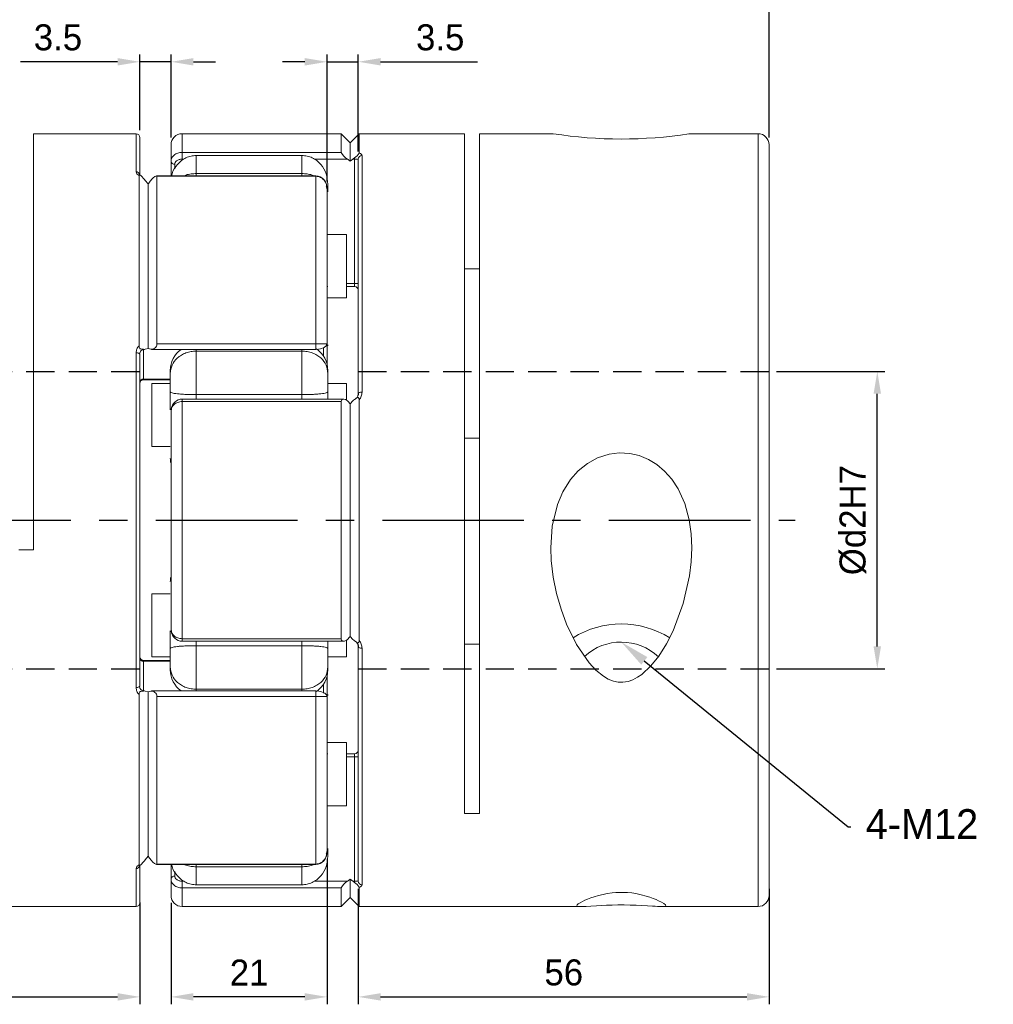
# Model space of a CAD drawing. Header units: millimetres. Extents: x 5 to 589, y 5 to 415.
# Tile 4 of 6: x 271 to 402, y 102 to 234. Entities that reach past the tile are written whole.
import ezdxf
from ezdxf import colors
from ezdxf.entities.mleader import LeaderData, LeaderLine
from ezdxf.math import Vec2, Vec3

# ---------------------------------------------------------------- set-up
doc = ezdxf.new("R2010")
doc.units = ezdxf.units.MM
doc.header["$LTSCALE"] = 3
doc.header["$PDSIZE"] = -1
doc.linetypes.add('CENTER', pattern=[10.16, 6.35, -1.27, 1.27, -1.27])
doc.linetypes.add('HIDDEN', pattern=[1.905, 1.27, -0.635])
doc.dimstyles.new('ISO-25', dxfattribs={"dimtxt": 2.5, "dimasz": 2.5, "dimexe": 1.25, "dimexo": 0.625, "dimtad": 1, "dimtxsty": 'Standard', "dimcen": 2.5, "dimadec": 0, "dimazin": 0, "dimtfac": 1, "dimtmove": 0, "dimatfit": 3, "dimfxl": 0, "dimarcsym": 0})

# ---------------------------------------------------------------- blocks, each defined once
blk = doc.blocks.new('*D26')
at = {"color": 1, "lineweight": -2}
for p, q in [((372.61, 186.82), (387.16, 186.82)), ((386.16, 149.82), (386.16, 183.82)), ((372.61, 146.82), (387.16, 146.82))]:
    blk.add_line(p, q, dxfattribs=at)
at = {"color": 1}
for points in [[(385.66, 183.82), (386.66, 183.82), (386.16, 186.82)], [(385.66, 149.82), (386.66, 149.82), (386.16, 146.82)]]:
    blk.add_solid(points, dxfattribs=at)
at = {"layer": 'Defpoints', "color": 0}
for p in [(371.61, 186.82), (386.16, 186.82), (371.61, 146.82)]:
    blk.add_point(p, dxfattribs=at)
at = {"color": 0, "insert": (382.89, 166.82), "char_height": 3.5, "attachment_point": 5, "rotation": 90}
blk.add_mtext('%%Cd2H7', dxfattribs=at)
blk = doc.blocks.new('*D28')
at = {"color": 1, "lineweight": -2}
for p, q in [((231.61, 115.34), (231.61, 101.66)), ((286.91, 115.34), (286.91, 101.66)), ((234.61, 102.66), (283.91, 102.66))]:
    blk.add_line(p, q, dxfattribs=at)
at = {"color": 1}
for points in [[(234.61, 103.16), (234.61, 102.16), (231.61, 102.66)], [(283.91, 103.16), (283.91, 102.16), (286.91, 102.66)]]:
    blk.add_solid(points, dxfattribs=at)
at = {"layer": 'Defpoints', "color": 0}
for p in [(231.61, 116.34), (286.91, 116.34), (286.91, 102.66)]:
    blk.add_point(p, dxfattribs=at)
at = {"color": 0, "insert": (259.26, 105.93), "char_height": 3.5, "attachment_point": 5}
blk.add_mtext('56', dxfattribs=at)
blk = doc.blocks.new('*D29')
at = {"color": 1, "lineweight": -2}
for p, q in [((316.31, 117.22), (316.31, 101.66)), ((371.61, 117.22), (371.61, 101.66)), ((319.31, 102.66), (368.61, 102.66))]:
    blk.add_line(p, q, dxfattribs=at)
at = {"color": 1}
for points in [[(319.31, 103.16), (319.31, 102.16), (316.31, 102.66)], [(368.61, 103.16), (368.61, 102.16), (371.61, 102.66)]]:
    blk.add_solid(points, dxfattribs=at)
at = {"layer": 'Defpoints', "color": 0}
for p in [(316.31, 118.22), (371.61, 118.22), (371.61, 102.66)]:
    blk.add_point(p, dxfattribs=at)
at = {"color": 0, "insert": (343.96, 105.93), "char_height": 3.5, "attachment_point": 5}
blk.add_mtext('56', dxfattribs=at)
blk = doc.blocks.new('*D30')
at = {"color": 1, "lineweight": -2}
for p, q in [((231.61, 218.32), (231.61, 241.88)), ((371.61, 218.3), (371.61, 241.88)), ((234.61, 240.88), (368.61, 240.88))]:
    blk.add_line(p, q, dxfattribs=at)
at = {"color": 1}
for points in [[(234.61, 241.38), (234.61, 240.38), (231.61, 240.88)], [(368.61, 241.38), (368.61, 240.38), (371.61, 240.88)]]:
    blk.add_solid(points, dxfattribs=at)
at = {"layer": 'Defpoints', "color": 0}
for p in [(371.61, 240.88), (231.61, 217.32), (371.61, 217.3)]:
    blk.add_point(p, dxfattribs=at)
at = {"color": 0, "insert": (301.61, 244.15), "char_height": 3.5, "attachment_point": 5}
blk.add_mtext('140', dxfattribs=at)
blk = doc.blocks.new('*D31')
at = {"color": 1, "lineweight": -2}
for p, q in [((286.91, 219.32), (286.91, 229.5)), ((291.11, 218.32), (291.11, 229.5)), ((283.91, 228.5), (270.86, 228.5)), ((291.11, 228.5), (286.91, 228.5)), ((294.11, 228.5), (297.11, 228.5))]:
    blk.add_line(p, q, dxfattribs=at)
at = {"color": 1}
for points in [[(283.91, 229), (283.91, 228), (286.91, 228.5)], [(294.11, 229), (294.11, 228), (291.11, 228.5)]]:
    blk.add_solid(points, dxfattribs=at)
at = {"layer": 'Defpoints', "color": 0}
for p in [(286.91, 228.5), (286.91, 218.32), (291.11, 217.32)]:
    blk.add_point(p, dxfattribs=at)
at = {"color": 0, "insert": (275.88, 231.77), "char_height": 3.5, "attachment_point": 5}
blk.add_mtext('3.5', dxfattribs=at)
blk = doc.blocks.new('*D32')
at = {"color": 1, "lineweight": -2}
for p, q in [((312.11, 212.37), (312.11, 229.5)), ((316.31, 216.41), (316.31, 229.5)), ((309.11, 228.5), (306.11, 228.5)), ((312.11, 228.5), (316.31, 228.5)), ((319.31, 228.5), (332.36, 228.5))]:
    blk.add_line(p, q, dxfattribs=at)
at = {"color": 1}
for points in [[(309.11, 229), (309.11, 228), (312.11, 228.5)], [(319.31, 229), (319.31, 228), (316.31, 228.5)]]:
    blk.add_solid(points, dxfattribs=at)
at = {"layer": 'Defpoints', "color": 0}
for p in [(316.31, 228.5), (316.31, 215.41), (312.11, 211.37)]:
    blk.add_point(p, dxfattribs=at)
at = {"color": 0, "insert": (327.33, 231.77), "char_height": 3.5, "attachment_point": 5}
blk.add_mtext('3.5', dxfattribs=at)
blk = doc.blocks.new('*D34')
at = {"color": 1, "lineweight": -2}
for p, q in [((312.11, 121.25), (312.11, 101.66)), ((291.11, 115.32), (291.11, 101.66)), ((309.11, 102.66), (294.11, 102.66))]:
    blk.add_line(p, q, dxfattribs=at)
at = {"color": 1}
for points in [[(294.11, 103.16), (294.11, 102.16), (291.11, 102.66)], [(309.11, 103.16), (309.11, 102.16), (312.11, 102.66)]]:
    blk.add_solid(points, dxfattribs=at)
at = {"layer": 'Defpoints', "color": 0}
for p in [(312.11, 122.25), (291.11, 116.32), (291.11, 102.66)]:
    blk.add_point(p, dxfattribs=at)
at = {"color": 0, "insert": (301.61, 105.93), "char_height": 3.5, "attachment_point": 5}
blk.add_mtext('21', dxfattribs=at)

msp = doc.modelspace()

# ---------------------------------------------------------------- linework, layer by layer
at = {"color": 7, "linetype": 'Continuous', "lineweight": 15}
for p, q in [((286.4079, 218.8156), (272.6079, 218.8156)), ((272.6079, 218.8156), (272.6079, 162.8156)), ((286.4079, 213.6887), (286.4079, 218.8156)), ((314.0079, 218.8156), (292.6079, 218.8156)), ((292.6079, 218.8156), (292.6079, 216.3065)), ((315.2079, 217.6156), (314.0079, 218.8156)), ((314.0079, 218.8156), (314.0079, 216.3065)), ((316.4079, 218.8156), (315.2079, 217.6156)), ((330.6079, 218.8156), (316.4079, 218.8156)), ((316.4079, 218.8156), (316.4079, 216.2241)), ((330.6079, 127.3265), (330.6079, 218.8156)), ((342.5531, 218.8156), (332.6079, 218.8156)), ((332.6079, 218.8156), (332.6079, 127.3265)), ((370.1079, 218.8156), (360.8083, 218.8156)), ((370.1079, 114.8156), (370.1079, 218.8156)), ((292.6079, 216.3065), (292.6079, 215.4043)), ((292.6079, 216.3065), (314.0079, 216.3065)), ((291.6079, 214.0925), (291.6079, 214.7118)), ((292.6079, 215.4043), (292.8374, 215.4043)), ((294.5079, 213.4614), (294.5079, 215.8891)), ((308.7079, 215.8891), (294.5079, 215.8891)), ((308.7079, 213.4614), (308.7079, 215.8891)), ((310.3784, 215.4043), (314.832, 215.4043)), ((315.2079, 215.1444), (315.5838, 215.4043)), ((315.5838, 215.4043), (315.8079, 215.4043)), ((315.8079, 198.6731), (315.8079, 215.4043)), ((316.8079, 215.8801), (316.8079, 184.0397)), ((308.7079, 213.4614), (294.5079, 213.4614)), ((294.5079, 213.1497), (294.5079, 213.4614)), ((308.7079, 213.1497), (308.7079, 213.4614)), ((286.8079, 190.2898), (286.8079, 213.2155)), ((288.0079, 212.0563), (287.632, 212.5331)), ((310.6079, 213.1497), (289.1531, 213.1497)), ((289.2079, 190.5271), (289.2079, 213.0947)), ((310.6079, 213.0947), (289.2079, 213.0947)), ((310.6079, 213.0947), (310.6079, 213.1497)), ((310.6079, 190.5271), (310.6079, 213.0947)), ((314.7079, 205.2491), (312.2079, 205.2491)), ((314.7079, 199.3727), (314.7079, 205.2491)), ((330.6079, 200.6477), (332.6079, 200.6477)), ((314.7079, 196.7491), (314.7079, 199.3727)), ((312.1079, 198.2456), (312.2079, 198.2456)), ((315.8079, 198.6731), (314.7079, 198.6731)), ((314.7079, 198.2456), (315.8079, 198.2456)), ((315.8079, 198.2456), (315.8079, 198.6731)), ((312.2079, 196.7491), (314.7079, 196.7491)), ((287.4079, 189.7991), (287.4079, 189.8169)), ((287.4079, 189.7991), (287.5329, 189.7991)), ((287.4079, 189.7991), (287.4079, 185.7883)), ((287.632, 189.8129), (288.0079, 189.9221)), ((288.485, 189.7991), (310.6079, 189.7991)), ((289.2079, 190.5271), (310.6079, 190.5271)), ((294.5079, 189.5702), (294.5079, 189.7991)), ((294.5079, 183.7092), (294.5079, 189.5702)), ((308.7079, 189.5702), (294.5079, 189.5702)), ((308.7079, 189.5702), (308.7079, 189.7991)), ((308.7079, 183.7092), (308.7079, 189.5702)), ((310.6079, 189.8025), (310.6079, 190.5271)), ((310.6079, 189.7991), (310.6079, 189.8025)), ((311.6079, 190.0495), (311.6079, 188.9252)), ((286.4079, 144.301), (286.4079, 189.3301)), ((291.0079, 185.7883), (287.4079, 185.7883)), ((287.4079, 185.7883), (287.4079, 185.6894)), ((287.4079, 185.6894), (291.0079, 185.6894)), ((291.0079, 185.2248), (288.5079, 185.2248)), ((288.5079, 185.2248), (288.5079, 176.7248)), ((314.7079, 185.2248), (312.2079, 185.2248)), ((314.7079, 183.0221), (314.7079, 185.2248)), ((314.3527, 183.1198), (292.6079, 183.1198)), ((292.6079, 183.1198), (292.6079, 182.7733)), ((294.5079, 183.7092), (308.7079, 183.7092)), ((294.5079, 183.1198), (294.5079, 183.7092)), ((308.7079, 183.1198), (308.7079, 183.7092)), ((315.5838, 182.8811), (315.2079, 182.4668)), ((316.4079, 183.0265), (316.4079, 150.6046)), ((292.6079, 182.7733), (292.6079, 150.8579)), ((314.0079, 182.7733), (292.6079, 182.7733)), ((314.0079, 182.7733), (314.0079, 150.8579)), ((330.6079, 177.8435), (332.6079, 177.8435)), ((288.5079, 176.7248), (291.0079, 176.7248)), ((272.6079, 162.8156), (270.6079, 162.8156)), ((291.0079, 156.9063), (288.5079, 156.9063)), ((288.5079, 156.9063), (288.5079, 148.4063)), ((315.2079, 151.1643), (315.5838, 150.75)), ((292.6079, 150.8579), (314.0079, 150.8579)), ((292.6079, 150.8579), (292.6079, 150.5113)), ((292.6079, 150.5113), (314.3568, 150.5113)), ((294.5079, 149.9219), (294.5079, 150.5113)), ((308.7079, 149.9219), (294.5079, 149.9219)), ((294.5079, 144.0609), (294.5079, 149.9219)), ((308.7079, 149.9219), (308.7079, 150.5113)), ((308.7079, 144.0609), (308.7079, 149.9219)), ((314.7079, 148.4063), (314.7079, 150.6267)), ((332.6079, 150.1307), (330.6079, 150.1307)), ((288.5079, 148.4063), (291.0079, 148.4063)), ((312.2079, 148.4063), (314.7079, 148.4063)), ((316.8079, 149.5914), (316.8079, 117.751)), ((291.0079, 147.9417), (287.4079, 147.9417)), ((287.4079, 147.9417), (287.4079, 147.8428)), ((287.4079, 147.8428), (287.4079, 143.832)), ((287.4079, 147.8428), (291.0079, 147.8428)), ((311.6079, 144.706), (311.6079, 143.5338)), ((286.8079, 120.4156), (286.8079, 143.3413)), ((287.5337, 143.832), (287.4079, 143.832)), ((287.4079, 143.828), (287.4079, 143.832)), ((287.4079, 143.8142), (287.4079, 143.828)), ((288.0079, 143.709), (287.632, 143.8182)), ((310.6079, 143.832), (288.4861, 143.832)), ((308.7079, 144.0609), (294.5079, 144.0609)), ((294.5079, 143.832), (294.5079, 144.0609)), ((308.7079, 143.832), (308.7079, 144.0609)), ((310.6079, 143.8287), (310.6079, 143.832)), ((310.6079, 143.104), (310.6079, 143.8287)), ((310.6079, 143.104), (289.2079, 143.104)), ((289.2079, 120.5364), (289.2079, 143.104)), ((310.6079, 120.5364), (310.6079, 143.104)), ((314.7079, 136.882), (312.2079, 136.882)), ((314.7079, 131.0056), (314.7079, 136.882)), ((312.2079, 135.3855), (312.1079, 135.3855)), ((315.8079, 135.3855), (314.7079, 135.3855)), ((315.8079, 134.958), (315.8079, 135.3855)), ((314.7079, 134.958), (315.8079, 134.958)), ((315.8079, 118.2268), (315.8079, 134.958)), ((314.7079, 128.382), (314.7079, 131.0056)), ((312.2079, 128.382), (314.7079, 128.382)), ((332.6079, 127.3265), (330.6079, 127.3265)), ((287.632, 121.098), (288.0079, 121.5748)), ((286.4079, 114.8156), (286.4079, 119.9424)), ((289.1514, 120.4814), (310.6079, 120.4814)), ((289.2079, 120.5364), (310.6079, 120.5364)), ((291.6079, 118.9193), (291.6079, 119.5112)), ((294.5079, 120.1697), (294.5079, 120.4814)), ((308.7079, 120.1697), (294.5079, 120.1697)), ((294.5079, 117.742), (294.5079, 120.1697)), ((308.7079, 120.1697), (308.7079, 120.4814)), ((308.7079, 117.742), (308.7079, 120.1697)), ((310.6079, 120.4814), (310.6079, 120.5364)), ((292.6079, 118.2268), (292.6079, 117.3246)), ((292.8402, 118.2268), (292.6079, 118.2268)), ((314.832, 118.2268), (310.3756, 118.2268)), ((315.5838, 118.2268), (315.2079, 118.4867)), ((315.2079, 118.4867), (315.2079, 116.0156)), ((315.8079, 118.2268), (315.5838, 118.2268)), ((315.8079, 118.2268), (315.8079, 118.0481)), ((314.0079, 117.3246), (292.6079, 117.3246)), ((292.6079, 117.3246), (292.6079, 114.8156)), ((308.7079, 117.742), (294.5079, 117.742)), ((314.0079, 117.3246), (314.0079, 114.8156)), ((316.4079, 117.407), (316.4079, 114.8156)), ((314.0079, 114.8156), (315.2079, 116.0156)), ((315.2079, 116.0156), (316.4079, 114.8156)), ((233.1079, 114.8156), (286.4079, 114.8156)), ((292.6079, 114.8156), (314.0079, 114.8156)), ((316.4079, 114.8156), (346.2746, 114.8156)), ((357.1371, 114.8156), (370.1079, 114.8156))]:
    msp.add_line(p, q, dxfattribs=at)
at = {"color": 5, "linetype": 'HIDDEN'}
for p, q in [((231.6079, 186.8156), (286.9079, 186.8156)), ((316.3079, 186.8156), (371.6079, 186.8156)), ((231.6079, 146.8156), (286.9079, 146.8156)), ((316.3079, 146.8156), (371.6079, 146.8156))]:
    msp.add_line(p, q, dxfattribs=at)
at = {"color": 1, "linetype": 'CENTER'}
msp.add_line((228.1079, 166.8156), (375.1079, 166.8156), dxfattribs=at)
at = {"color": 7, "linetype": 'Continuous', "lineweight": 15, "flags": 128}
for points in [[(315.2079, 217.6156), (315.2079, 217.5159), (315.2079, 217.2175), (315.2079, 216.7213), (315.2079, 216.0294), (315.2079, 215.1444)], [(315.5838, 215.4043), (315.6819, 215.4771), (315.8079, 215.583)], [(315.8079, 215.583), (315.8079, 215.5562), (315.8079, 215.5305), (315.8079, 215.506), (315.8079, 215.4827), (315.8079, 215.4609), (315.8079, 215.4405), (315.8079, 215.4216), (315.8079, 215.4043)], [(286.9799, 213.236), (286.9695, 213.2398), (286.8839, 213.3161), (286.8724, 213.4049)], [(286.8079, 213.2155), (286.8332, 213.287), (286.8634, 213.296), (286.9105, 213.2819), (286.9627, 213.2472), (287.029, 213.1874), (287.151, 213.0568), (287.4079, 212.7818)], [(287.632, 212.5331), (287.534, 212.6497), (287.4079, 212.7818)], [(288.0079, 189.9221), (288.0079, 192.7087), (288.0079, 195.3938), (288.0079, 197.9668), (288.0079, 200.4176), (288.0079, 202.7366), (288.0079, 204.9147), (288.0079, 206.9434), (288.0079, 208.8146), (288.0079, 210.5212), (288.0079, 212.0563)], [(288.3838, 212.5331), (288.4819, 212.6497), (288.7006, 212.869), (288.9223, 213.0451), (289.0689, 213.1283), (289.1544, 213.1497), (289.1971, 213.1324), (289.2079, 213.0947)], [(286.8079, 190.2898), (286.8333, 190.0913), (286.8634, 190.0061), (286.9106, 189.9286), (286.9627, 189.8812), (287.029, 189.8526), (287.1511, 189.8412), (287.2772, 189.8387), (287.3418, 189.8314), (287.4079, 189.8169)], [(286.8724, 189.1938), (287.0327, 189.5807), (287.1982, 189.7391), (287.2161, 189.7473)], [(310.6079, 189.8024), (310.9437, 189.8212), (311.2414, 189.8688), (311.7006, 190.0358), (311.9831, 190.2848), (312.0845, 190.5671)], [(286.9079, 189.1136), (286.8983, 189.1558), (286.8699, 189.1965), (286.8237, 189.2339), (286.7615, 189.2667), (286.6857, 189.2936), (286.5993, 189.3136), (286.5055, 189.3259), (286.4079, 189.3301)], [(314.0079, 182.7733), (314.0253, 182.8927), (314.0721, 182.9876), (314.1704, 183.0752), (314.3381, 183.1196), (314.5681, 183.0727), (314.734, 182.9734), (314.832, 182.8811)], [(315.8079, 183.0542), (315.6819, 182.9734), (315.5838, 182.8811)], [(316.4079, 183.0265), (316.3826, 183.2174), (316.3524, 183.284), (316.3053, 183.3289), (316.2531, 183.3378), (316.1868, 183.3157), (316.0647, 183.2314), (315.9387, 183.1344), (315.874, 183.0912), (315.8079, 183.0542)], [(316.8079, 184.0397), (316.7104, 184.0365), (316.6166, 184.0271), (316.5301, 184.0118), (316.4544, 183.9912), (316.3922, 183.9661), (316.346, 183.9375), (316.3175, 183.9064), (316.3079, 183.8741)], [(315.2079, 182.4668), (315.2079, 179.4109), (315.2079, 176.3055), (315.2079, 173.163), (315.2079, 169.9955), (315.2079, 166.8156), (315.2079, 163.6356), (315.2079, 160.4682), (315.2079, 157.3256), (315.2079, 154.2203), (315.2079, 151.1643)], [(361.2079, 163.1044), (361.1293, 161.2087), (360.9053, 159.3317), (360.0494, 155.5789), (358.6789, 151.9348), (357.7839, 150.1722), (356.7358, 148.5087), (355.7025, 147.2097), (354.4583, 146.052), (353.8952, 145.6689), (353.2765, 145.3483), (352.6184, 145.123), (351.8999, 145.0135), (351.2805, 145.0336), (350.6542, 145.1619), (349.9597, 145.4306), (349.3026, 145.8068), (348.275, 146.6335), (347.3629, 147.6147), (345.6891, 150.0734), (344.3466, 152.8279), (343.5971, 154.8447), (342.9969, 156.9275), (342.5429, 159.1285), (342.2737, 161.3727), (342.2079, 163.1044), (342.4127, 166.005), (343.1129, 168.9173), (343.8483, 170.6426), (344.8645, 172.2688), (345.8983, 173.4429), (347.145, 174.4564), (348.5196, 175.2106), (350.0723, 175.7058), (351.4377, 175.8719), (352.8563, 175.7927), (354.1201, 175.5012), (355.3519, 174.9967), (356.4924, 174.302), (357.5382, 173.4229), (358.5175, 172.3135), (359.3478, 171.0496), (360.2588, 169.043), (360.8573, 166.8534), (361.1231, 164.9968), (361.2079, 163.1044)], [(314.832, 150.75), (314.6654, 150.6093), (314.4725, 150.5263), (314.2456, 150.5252), (314.1211, 150.5902), (314.0624, 150.6578), (314.0202, 150.7563), (314.0079, 150.8579)], [(316.4079, 150.6046), (316.4022, 150.507), (316.3826, 150.4138), (316.3694, 150.3789), (316.3524, 150.3472), (316.3315, 150.3213), (316.3053, 150.3023), (316.2806, 150.2942), (316.2531, 150.2933), (316.2204, 150.3008), (316.1869, 150.3154), (316.1254, 150.3539), (316.0648, 150.3996), (316.002, 150.449), (315.9387, 150.4966), (315.8741, 150.5399), (315.8079, 150.5769)], [(316.3079, 149.757), (316.3175, 149.7247), (316.346, 149.6936), (316.3922, 149.665), (316.4544, 149.6399), (316.5301, 149.6193), (316.6166, 149.604), (316.7104, 149.5946), (316.8079, 149.5914)], [(286.4079, 144.301), (286.5055, 144.3052), (286.5993, 144.3175), (286.6857, 144.3375), (286.7615, 144.3644), (286.8237, 144.3972), (286.8699, 144.4347), (286.8983, 144.4753), (286.9079, 144.5175)], [(286.8079, 143.3413), (286.8332, 143.5397), (286.8634, 143.625), (286.9105, 143.7025), (286.9627, 143.7499), (287.029, 143.7785), (287.151, 143.7899), (287.2771, 143.7924), (287.3418, 143.7998), (287.4079, 143.8142)], [(288.0079, 121.5748), (288.0079, 123.1099), (288.0079, 124.8165), (288.0079, 126.6878), (288.0079, 128.7164), (288.0079, 130.8945), (288.0079, 133.2135), (288.0079, 135.6643), (288.0079, 138.2373), (288.0079, 140.9224), (288.0079, 143.709)], [(312.0848, 143.064), (312.071, 143.1808), (312.0234, 143.3001), (311.8047, 143.5315), (311.3559, 143.7287), (311.0165, 143.7978), (310.6079, 143.8287)], [(286.8079, 120.4156), (286.8333, 120.344), (286.8634, 120.3351), (286.9106, 120.3492), (286.9627, 120.3839), (287.029, 120.4437), (287.1511, 120.5744), (287.2772, 120.714), (287.3418, 120.7826), (287.4079, 120.8493)], [(289.2079, 120.5364), (289.1906, 120.4922), (289.1437, 120.4818), (289.0454, 120.5134), (288.8777, 120.6174), (288.6477, 120.8109), (288.4234, 121.049), (288.3838, 121.098)], [(286.8724, 120.2262), (286.8838, 120.3149), (286.9695, 120.3913), (286.9799, 120.3951)], [(345.7079, 114.9482), (345.758, 115.0474), (345.9053, 115.1741), (346.1512, 115.3296), (346.494, 115.5104), (346.8008, 115.6539), (347.1612, 115.8072), (347.5843, 115.9701), (348.0741, 116.1381), (348.6197, 116.3006), (349.2531, 116.4572), (349.8169, 116.5673), (350.4563, 116.6581), (350.9502, 116.7032), (351.4791, 116.727), (352.002, 116.7255), (352.5324, 116.6984), (353.1083, 116.6402), (353.6563, 116.5573), (354.3942, 116.404), (355.0477, 116.2289), (355.5455, 116.0708), (355.9858, 115.9127), (356.3773, 115.7567), (356.7172, 115.6076), (357.1354, 115.4011), (357.4434, 115.2203), (357.6395, 115.067), (357.7079, 114.9482), (357.6717, 114.8867), (357.5583, 114.8442), (357.356, 114.8206), (357.0556, 114.8163), (356.5598, 114.8343), (356.2453, 114.8517), (355.8845, 114.8736), (355.2243, 114.914), (354.4317, 114.9575), (353.7065, 114.9894), (352.9017, 115.014), (352.0801, 115.0265), (351.2181, 115.0255), (350.4599, 115.0127), (349.7153, 114.9896), (349.0196, 114.9593), (348.3742, 114.9247), (347.6119, 114.8786), (346.974, 114.8405), (346.6343, 114.8241), (346.351, 114.8161), (346.1195, 114.8179), (345.942, 114.8305), (345.7652, 114.8741), (345.7079, 114.9482)]]:
    msp.add_lwpolyline(points, dxfattribs=at)
at = {"color": 7, "linetype": 'Continuous', "lineweight": 15}
for centre, radius, start, end in [((286.4079, 218.3156), 0.5, 0, 90), ((292.6079, 217.3156), 1.5, 90, 180), ((351.7315, 277.7774), 59.6726, 261.152085, 278.749228), ((370.1079, 217.3156), 1.5, 0, 90), ((315.9406, 217.2445), 2.1482, 205.888787, 238.934242), ((315.089, 216.8571), 1.4629, 299.43237, 334.360531), ((291.5676, 215.1724), 0.4623, 186.074324, 274.997838), ((288.3841, 176.7538), 46.8333, 55.057663, 55.616755), ((316.7942, 215.3938), 0.4865, 88.384621, 178.287947), ((286.425, 213.1947), 0.4944, 25.230266, 91.975473), ((155.1819, 317.1658), 169.3835, 321.644306, 321.84967), ((310.521, 211.5855), 1.5666, 3.454154, 86.819029), ((315.9303, 197.7572), 0.924, 65.876587, 97.610399), ((315.8079, 197.7456), 0.5, 0, 90), ((287.409, 189.4379), 0.3646, 90.171222, 121.944976), ((287.5267, 190.1929), 0.3943, 252.4722, 285.499152), ((284.2162, 176.1667), 14.2684, 73.017249, 74.589081), ((288.4659, 190.5508), 0.7424, 263.651357, 358.174781), ((294.5079, 186.9656), 3.5, 125.94365, 180), ((308.7079, 186.9656), 3.5, 0, 55.834849), ((287.3634, 185.3317), 0.4588, 84.427561, 173.047712), ((287.4079, 185.1894), 0.5, 90, 180), ((292.6606, 181.5829), 1.5378, 91.963959, 173.943327), ((348.2116, 212.7865), 44.8166, 221.857703, 222.572901), ((315.4773, 183.8763), 0.8682, 306.642423, 3.907469), ((294.5079, 175.0913), 3.5, 180, 188.281631), ((294.5079, 158.5399), 3.5, 170.189547, 180), ((351.7074, 140.5464), 12.3061, 58.005677, 121.897486), ((292.6631, 152.0512), 1.5409, 186.133259, 267.945786), ((348.2135, 120.843), 44.8191, 137.427126, 138.142286), ((316.1565, 151.2599), 0.7668, 221.680342, 242.961053), ((315.4771, 149.7555), 0.8684, 356.053293, 50.981263), ((351.7049, 143.0481), 7.3563, 47.044106, 132.4612), ((287.4079, 148.4417), 0.5, 180, 270), ((287.3634, 148.2995), 0.4588, 186.952288, 275.572439), ((294.5079, 146.6656), 3.5, 180, 234.05635), ((308.7079, 146.6656), 3.5, 304.217656, 0), ((287.4932, 144.4436), 0.6209, 180.57732, 262.102868), ((287.527, 143.4168), 0.4149, 75.343395, 106.685253), ((284.2161, 157.4647), 14.2687, 285.41094, 286.982742), ((288.4431, 143.054), 0.7665, 3.737114, 94.436748), ((315.8079, 135.8855), 0.5, 270, 0), ((315.9303, 135.8739), 0.924, 262.389601, 294.123413), ((310.5, 122.0664), 1.5887, 273.893416, 355.812039), ((285.5854, 122.7167), 2.6093, 314.303705, 321.660638), ((155.2179, 16.4937), 169.3376, 38.150314, 38.355733), ((286.425, 120.4365), 0.4944, 268.024629, 334.767081), ((291.5676, 118.4588), 0.4623, 85.002162, 173.925676), ((316.1778, 116.17), 2.4579, 123.195961, 151.98101), ((288.3815, 156.8811), 46.8379, 304.383261, 304.942298), ((314.2945, 116.38), 2.2523, 47.784635, 55.081164), ((315.0888, 116.7738), 1.4632, 25.643152, 60.563927), ((316.7942, 118.2373), 0.4865, 181.712053, 271.615379), ((286.4079, 115.3156), 0.5, 270, 0), ((292.6079, 116.3156), 1.5, 180, 270), ((370.1079, 116.3156), 1.5, 270, 360)]:
    msp.add_arc(centre, radius, start, end, dxfattribs=at)
for points, knots in [([(286.9079, 213.2947), (286.9079, 213.7934), (286.9079, 214.8155), (286.9079, 216.0448), (286.9079, 217.213), (286.9079, 218.1236), (286.9079, 218.2514), (286.9079, 218.3156)], [0, 0, 0, 0, 0.15784952, 0.3234764, 0.49060242, 0.7444811, 1, 1, 1, 1]), ([(291.1079, 217.3156), (291.1079, 217.2661), (291.1079, 217.1674), (291.1079, 216.429), (291.1079, 215.5578), (291.1079, 215.1234)], [0, 0, 0, 0, 0.33511085, 0.66855611, 1, 1, 1, 1]), ([(371.6079, 131.1067), (371.6079, 131.9916), (371.6079, 133.7603), (371.6079, 136.6697), (371.6079, 139.7873), (371.6079, 143.1269), (371.6079, 146.483), (371.6079, 149.7852), (371.6079, 153.0046), (371.6079, 156.8657), (371.6079, 161.3916), (371.6079, 165.9917), (371.6079, 170.0155), (371.6079, 173.451), (371.6079, 176.8319), (371.6079, 180.1442), (371.6079, 183.3737), (371.6079, 186.9909), (371.6079, 190.936), (371.6079, 195.0241), (371.6079, 198.7905), (371.6079, 201.9896), (371.6079, 204.7319), (371.6079, 207.0857), (371.6079, 209.2622), (371.6079, 211.2356), (371.6079, 212.8853), (371.6079, 214.2273), (371.6079, 215.2903), (371.6079, 216.2901), (371.6079, 217.0374), (371.6079, 217.3484), (371.6079, 217.3015), (371.6079, 217.2956)], [0, 0, 0, 0, 0.030909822, 0.061777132, 0.093634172, 0.126326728, 0.15907097, 0.187489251, 0.215845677, 0.244267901, 0.287747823, 0.331232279, 0.360248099, 0.389197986, 0.418217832, 0.446636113, 0.474992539, 0.503414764, 0.544319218, 0.585228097, 0.623844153, 0.662464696, 0.6933713, 0.724239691, 0.7560989, 0.788791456, 0.821535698, 0.849953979, 0.878310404, 0.906732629, 0.950212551, 0.993697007, 1, 1, 1, 1]), ([(291.1079, 215.1234), (291.1276, 215.2712), (291.167, 215.5668), (291.4344, 215.8925), (291.7307, 216.0964), (291.9982, 216.2142), (292.2927, 216.2917), (292.5039, 216.3016), (292.6079, 216.3065)], [0, 0, 0, 0, 0.24879783, 0.49783301, 0.62839137, 0.7487597, 0.87631578, 1, 1, 1, 1]), ([(316.4079, 216.2241), (316.4695, 216.2017), (316.5969, 216.1554), (316.7624, 216.0413), (316.7898, 215.9442), (316.8079, 215.8801)], [0, 0, 0, 0, 0.24206567, 0.50010987, 1, 1, 1, 1]), ([(291.1079, 215.1234), (291.1079, 214.5307), (291.1079, 213.9248), (291.1079, 213.1662), (291.1079, 213.1497)], [0, 0, 0, 0, 0.97827636, 1, 1, 1, 1]), ([(294.5079, 215.8891), (294.2676, 215.8734), (293.7834, 215.8418), (293.0997, 215.5926), (292.4751, 215.2121), (291.7884, 214.542), (291.2937, 213.8225), (291.2124, 213.2487), (291.1984, 213.1497)], [0, 0, 0, 0, 0.15501421, 0.31225811, 0.46512123, 0.62430608, 0.93522004, 1, 1, 1, 1]), ([(291.6079, 214.7118), (291.6199, 214.7954), (291.644, 214.9625), (291.8099, 215.1493), (292.0013, 215.2717), (292.1804, 215.3445), (292.3847, 215.3949), (292.5342, 215.4012), (292.6079, 215.4043)], [0, 0, 0, 0, 0.24908875, 0.49826764, 0.62686336, 0.74906445, 0.8763966, 1, 1, 1, 1]), ([(312.2079, 212.0266), (312.1623, 212.5081), (312.0712, 213.4701), (311.4375, 214.5446), (310.7389, 215.2116), (310.1166, 215.5928), (309.4323, 215.8418), (308.9482, 215.8734), (308.7079, 215.8891)], [0, 0, 0, 0, 0.2499206, 0.49928453, 0.62694796, 0.74955798, 0.87566905, 1, 1, 1, 1]), ([(315.8079, 215.4043), (315.8303, 215.4044), (315.8764, 215.4045), (315.9703, 215.405), (316.1057, 215.4063), (316.2706, 215.4093), (316.293, 215.4087), (316.3079, 215.4083)], [0, 0, 0, 0, 0.05581599, 0.11494045, 0.25116709, 0.50095601, 1, 1, 1, 1]), ([(316.3079, 215.4083), (316.3079, 214.9684), (316.3079, 214.0842), (316.3079, 212.4264), (316.3079, 210.1972), (316.3079, 207.2073), (316.3079, 203.3101), (316.3079, 198.9427), (316.3079, 194.189), (316.3079, 189.1684), (316.3079, 185.6278), (316.3079, 183.8741)], [0, 0, 0, 0, 0.08151756, 0.16382795, 0.24688336, 0.37305161, 0.50003499, 0.62701837, 0.75318662, 0.87775555, 1, 1, 1, 1]), ([(286.8079, 213.2155), (286.7463, 213.2478), (286.619, 213.3144), (286.4534, 213.4746), (286.426, 213.6036), (286.4079, 213.6887)], [0, 0, 0, 0, 0.24206567, 0.50010987, 1, 1, 1, 1]), ([(294.5079, 213.4614), (294.2735, 213.4508), (293.8014, 213.4294), (293.2321, 213.3117), (292.9366, 213.1893), (292.8412, 213.1497)], [0, 0, 0, 0, 0.400289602, 0.806393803, 1, 1, 1, 1]), ([(310.3746, 213.1497), (310.2792, 213.1893), (309.9838, 213.3117), (309.4144, 213.4294), (308.9423, 213.4508), (308.7079, 213.4614)], [0, 0, 0, 0, 0.19360351, 0.59970583, 1, 1, 1, 1]), ([(312.044, 211.7679), (312.0343, 211.8457), (311.9987, 212.1316), (311.7785, 212.4831), (311.4856, 212.7833), (311.2175, 212.9576), (310.9232, 213.0726), (310.7119, 213.0874), (310.6079, 213.0947)], [0, 0, 0, 0, 0.1101685, 0.40516145, 0.55981348, 0.70239499, 0.85349069, 1, 1, 1, 1]), ([(312.1079, 190.5677), (312.1079, 192.0019), (312.1079, 194.8789), (312.1079, 198.872), (312.1079, 202.5851), (312.1079, 205.9354), (312.1079, 208.9245), (312.1079, 210.5639), (312.1079, 211.3811)], [0, 0, 0, 0, 0.16572993, 0.33246061, 0.50000002, 0.66755544, 0.83427806, 1, 1, 1, 1]), ([(286.4079, 189.3301), (286.426, 189.5057), (286.4533, 189.772), (286.6188, 190.0936), (286.7462, 190.2258), (286.8079, 190.2898)], [0, 0, 0, 0, 0.49937674, 0.75767277, 1, 1, 1, 1]), ([(294.5079, 189.5702), (294.2676, 189.5581), (293.7836, 189.5337), (293.0992, 189.3419), (292.477, 189.0477), (291.7783, 188.532), (291.1446, 187.6984), (291.0535, 186.9446), (291.0079, 186.5673)], [0, 0, 0, 0, 0.12432686, 0.25044199, 0.37304363, 0.50071546, 0.75007939, 1, 1, 1, 1]), ([(312.2079, 186.5673), (312.1623, 186.9446), (312.0712, 187.6984), (311.4376, 188.5319), (310.7389, 189.0477), (310.1166, 189.3419), (309.4323, 189.5337), (308.9482, 189.5581), (308.7079, 189.5702)], [0, 0, 0, 0, 0.24991665, 0.49928189, 0.62694603, 0.74955666, 0.87566841, 1, 1, 1, 1]), ([(310.6079, 190.5271), (310.7117, 190.5276), (310.9227, 190.5284), (311.2166, 190.5337), (311.4841, 190.5416), (311.778, 190.5524), (312.0088, 190.5638), (312.0453, 190.5652), (312.0578, 190.5656)], [0, 0, 0, 0, 0.14056732, 0.28554145, 0.42229422, 0.57062765, 0.85382447, 1, 1, 1, 1]), ([(312.1079, 187.458), (312.1079, 187.7668), (312.1079, 188.6279), (312.1079, 189.6248), (312.1079, 190.3555), (312.1079, 190.53), (312.1079, 190.5677)], [0, 0, 0, 0, 0.19644369, 0.54789734, 0.90232578, 1, 1, 1, 1]), ([(286.9079, 144.5175), (286.9079, 145.6584), (286.9079, 147.9512), (286.9079, 151.5406), (286.9079, 155.8671), (286.9079, 160.9713), (286.9079, 166.8152), (286.9079, 172.6612), (286.9079, 178.3897), (286.9079, 183.9211), (286.9079, 187.3937), (286.9079, 189.1136)], [0, 0, 0, 0, 0.08151756, 0.16382795, 0.24688336, 0.37305161, 0.50003499, 0.62701837, 0.75318662, 0.87775555, 1, 1, 1, 1]), ([(291.0079, 186.9141), (291.0079, 186.9282), (291.0079, 186.9772), (291.0079, 186.7378), (291.0079, 186.5673)], [0, 0, 0, 0, 0.2877202, 1, 1, 1, 1]), ([(312.2079, 186.5673), (312.2079, 186.7378), (312.2079, 186.9772), (312.2079, 186.9282), (312.2079, 186.9141)], [0, 0, 0, 0, 0.7122798, 1, 1, 1, 1]), ([(291.0079, 184.0934), (291.0535, 184.0413), (291.1446, 183.9373), (291.7783, 183.8329), (292.477, 183.7707), (293.0992, 183.7357), (293.7836, 183.7135), (294.2676, 183.7106), (294.5079, 183.7092)], [0, 0, 0, 0, 0.2499206, 0.49928453, 0.62694796, 0.74955798, 0.87566905, 1, 1, 1, 1]), ([(291.0079, 184.0934), (291.0079, 183.2975), (291.0079, 182.4372), (291.0079, 181.7251), (291.0079, 181.6718)], [0, 0, 0, 0, 0.925150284, 1, 1, 1, 1]), ([(308.7079, 183.7092), (308.9482, 183.7106), (309.4323, 183.7135), (310.1166, 183.7357), (310.7389, 183.7707), (311.4375, 183.8329), (312.0712, 183.9373), (312.1623, 184.0413), (312.2079, 184.0934)], [0, 0, 0, 0, 0.124327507, 0.25044331, 0.373045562, 0.50071809, 0.750083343, 1, 1, 1, 1]), ([(316.8079, 184.0397), (316.7899, 183.8555), (316.7625, 183.5759), (316.597, 183.2353), (316.4696, 183.0946), (316.4079, 183.0265)], [0, 0, 0, 0, 0.49937674, 0.75767277, 1, 1, 1, 1]), ([(291.1079, 181.5328), (291.1079, 179.9408), (291.1079, 176.7472), (291.1079, 171.81), (291.1079, 166.8154), (291.1079, 161.8209), (291.1079, 156.8837), (291.1079, 153.6902), (291.1079, 152.0983)], [0, 0, 0, 0, 0.16572993, 0.33246061, 0.50000002, 0.66755544, 0.83427806, 1, 1, 1, 1]), ([(292.6079, 182.7733), (292.5041, 182.7678), (292.2932, 182.7568), (291.9993, 182.6719), (291.7317, 182.5436), (291.4381, 182.3244), (291.2099, 182.0537), (291.1736, 181.8348), (291.1618, 181.7638)], [0, 0, 0, 0, 0.14203866, 0.28853025, 0.42671443, 0.57660049, 0.86276158, 1, 1, 1, 1]), ([(291.0079, 151.9182), (291.0079, 151.8785), (291.0079, 151.1791), (291.0079, 150.3344), (291.0079, 149.5377)], [0, 0, 0, 0, 0.05681568, 1, 1, 1, 1]), ([(291.1598, 151.875), (291.1717, 151.8022), (291.2079, 151.5812), (291.4366, 151.3081), (291.7304, 151.0883), (291.9983, 150.9595), (292.2926, 150.8744), (292.5039, 150.8633), (292.6079, 150.8579)], [0, 0, 0, 0, 0.14021446, 0.42524671, 0.57467678, 0.71244389, 0.8584377, 1, 1, 1, 1]), ([(294.5079, 149.9219), (294.2676, 149.9205), (293.7836, 149.9176), (293.0992, 149.8954), (292.477, 149.8605), (291.7783, 149.7982), (291.1446, 149.6939), (291.0535, 149.5898), (291.0079, 149.5377)], [0, 0, 0, 0, 0.12432686, 0.25044199, 0.37304363, 0.50071546, 0.75007939, 1, 1, 1, 1]), ([(312.2079, 149.5377), (312.1623, 149.5898), (312.0712, 149.6939), (311.4376, 149.7982), (310.7389, 149.8605), (310.1166, 149.8954), (309.4323, 149.9176), (308.9482, 149.9205), (308.7079, 149.9219)], [0, 0, 0, 0, 0.24991665, 0.49928189, 0.62694603, 0.74955666, 0.87566841, 1, 1, 1, 1]), ([(316.3079, 149.757), (316.3079, 147.9695), (316.3079, 144.3831), (316.3079, 139.3442), (316.3079, 134.6027), (316.3079, 131.7977), (316.3079, 130.3996)], [0, 0, 0, 0, 0.24921511, 0.5, 0.75078489, 1, 1, 1, 1]), ([(316.4079, 150.6046), (316.4695, 150.5366), (316.5969, 150.3961), (316.7624, 150.0555), (316.7898, 149.7759), (316.8079, 149.5914)], [0, 0, 0, 0, 0.24206567, 0.50010987, 1, 1, 1, 1]), ([(294.5079, 144.0609), (294.2727, 144.0725), (293.7989, 144.0958), (293.1165, 144.2826), (292.4871, 144.5761), (291.78, 145.097), (291.1447, 145.9326), (291.0535, 146.6865), (291.0079, 147.0638)], [0, 0, 0, 0, 0.12170081, 0.24516942, 0.37127483, 0.50070935, 0.75007633, 1, 1, 1, 1]), ([(291.0079, 147.0638), (291.0079, 146.8933), (291.0079, 146.654), (291.0079, 146.703), (291.0079, 146.7171)], [0, 0, 0, 0, 0.7122798, 1, 1, 1, 1]), ([(312.2079, 147.0638), (312.1623, 146.6865), (312.0712, 145.9326), (311.4358, 145.097), (310.7287, 144.5761), (310.0994, 144.2826), (309.417, 144.0958), (308.9431, 144.0725), (308.7079, 144.0609)], [0, 0, 0, 0, 0.24991968, 0.49928796, 0.62872044, 0.75482556, 0.87829574, 1, 1, 1, 1]), ([(312.1079, 143.0634), (312.1079, 143.1011), (312.1079, 143.2756), (312.1079, 144.0077), (312.1079, 144.9765), (312.1079, 145.8025), (312.1079, 146.0775)], [0, 0, 0, 0, 0.09976746, 0.46185775, 0.82082861, 1, 1, 1, 1]), ([(312.2079, 146.7171), (312.2079, 146.703), (312.2079, 146.654), (312.2079, 146.8933), (312.2079, 147.0638)], [0, 0, 0, 0, 0.2877202, 1, 1, 1, 1]), ([(286.8079, 143.3413), (286.7463, 143.4052), (286.619, 143.5374), (286.4534, 143.8588), (286.426, 144.1253), (286.4079, 144.301)], [0, 0, 0, 0, 0.24206567, 0.50010987, 1, 1, 1, 1]), ([(312.059, 143.0654), (312.0466, 143.0659), (312.0102, 143.0672), (311.7794, 143.0787), (311.4854, 143.0895), (311.2176, 143.0974), (310.9232, 143.1027), (310.7119, 143.1036), (310.6079, 143.104)], [0, 0, 0, 0, 0.14722913, 0.42993591, 0.57814683, 0.71478995, 0.85959266, 1, 1, 1, 1]), ([(312.1079, 122.25), (312.1079, 123.0673), (312.1079, 124.7067), (312.1079, 127.6959), (312.1079, 131.0462), (312.1079, 134.7593), (312.1079, 138.7525), (312.1079, 141.6293), (312.1079, 143.0634)], [0, 0, 0, 0, 0.16572993, 0.33246061, 0.50000002, 0.66755544, 0.83427806, 1, 1, 1, 1]), ([(316.3079, 130.3996), (316.3079, 129.0881), (316.3079, 126.4568), (316.3079, 123.1442), (316.3079, 120.3044), (316.3079, 118.9152), (316.3079, 118.2228)], [0, 0, 0, 0, 0.24921511, 0.5, 0.75078489, 1, 1, 1, 1]), ([(371.6079, 116.3277), (371.6079, 116.3236), (371.6079, 116.2634), (371.6079, 116.4354), (371.6079, 116.7747), (371.6079, 117.3832), (371.6079, 118.2004), (371.6079, 119.2331), (371.6079, 120.6615), (371.6079, 122.5979), (371.6079, 125.125), (371.6079, 127.942), (371.6079, 130.0517), (371.6079, 131.1067)], [0, 0, 0, 0, 0.00629785, 0.09334574, 0.18019583, 0.2672558, 0.35251107, 0.43758077, 0.52284787, 0.64556184, 0.76828908, 0.88413444, 1, 1, 1, 1]), ([(312.2079, 121.6045), (312.1623, 121.123), (312.0712, 120.161), (311.4358, 119.0835), (310.7287, 118.4104), (310.0994, 118.0303), (309.417, 117.7875), (308.9431, 117.7571), (308.7079, 117.742)], [0, 0, 0, 0, 0.249919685, 0.499287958, 0.628720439, 0.754825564, 0.87829574, 1, 1, 1, 1]), ([(310.6079, 120.5364), (310.7117, 120.5437), (310.9227, 120.5584), (311.2165, 120.6731), (311.4843, 120.8468), (311.7771, 121.1462), (311.9979, 121.4974), (312.0337, 121.7837), (312.0435, 121.862)], [0, 0, 0, 0, 0.14635256, 0.29729329, 0.4396743, 0.5941126, 0.88896476, 1, 1, 1, 1]), ([(286.4079, 119.9424), (286.426, 120.0274), (286.4533, 120.1564), (286.6188, 120.3166), (286.7462, 120.3833), (286.8079, 120.4156)], [0, 0, 0, 0, 0.49937674, 0.75767277, 1, 1, 1, 1]), ([(286.9079, 115.3156), (286.9079, 115.3791), (286.9079, 115.5058), (286.9079, 116.5373), (286.9079, 118.0965), (286.9079, 119.6324), (286.9079, 120.3931)], [0, 0, 0, 0, 0.25398454, 0.50633869, 0.75549399, 1, 1, 1, 1]), ([(291.1079, 120.4814), (291.1079, 120.4649), (291.1079, 119.7063), (291.1079, 119.1004), (291.1079, 118.5077)], [0, 0, 0, 0, 0.02178323, 1, 1, 1, 1]), ([(294.5079, 117.742), (294.2727, 117.7571), (293.7988, 117.7874), (293.117, 118.0304), (292.4852, 118.4099), (291.7902, 119.0861), (291.2937, 119.8087), (291.2124, 120.3824), (291.1984, 120.4814)], [0, 0, 0, 0, 0.15173966, 0.30568347, 0.46291489, 0.62429714, 0.93521424, 1, 1, 1, 1]), ([(294.5079, 120.1697), (294.2685, 120.1807), (293.7862, 120.2028), (293.2165, 120.3229), (292.9252, 120.4448), (292.8376, 120.4814)], [0, 0, 0, 0, 0.40813911, 0.82214873, 1, 1, 1, 1]), ([(310.3782, 120.4814), (310.2907, 120.4448), (309.9994, 120.3229), (309.4296, 120.2028), (308.9473, 120.1807), (308.7079, 120.1697)], [0, 0, 0, 0, 0.17784524, 0.59184455, 1, 1, 1, 1]), ([(292.6079, 117.3246), (292.5041, 117.3295), (292.2932, 117.3393), (291.9992, 117.4166), (291.7321, 117.534), (291.4358, 117.7374), (291.1674, 118.0631), (291.1278, 118.3592), (291.1079, 118.5077)], [0, 0, 0, 0, 0.12347731, 0.25082564, 0.37095217, 0.50125139, 0.75001746, 1, 1, 1, 1]), ([(291.1079, 118.5077), (291.1079, 118.0733), (291.1079, 117.202), (291.1079, 116.4637), (291.1079, 116.365), (291.1079, 116.3156)], [0, 0, 0, 0, 0.331459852, 0.664921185, 1, 1, 1, 1]), ([(292.6079, 118.2268), (292.5344, 118.2299), (292.3851, 118.2362), (292.1811, 118.2864), (292.0021, 118.359), (291.8109, 118.4812), (291.643, 118.6678), (291.6196, 118.8353), (291.6079, 118.9193)], [0, 0, 0, 0, 0.12334861, 0.25043169, 0.37239526, 0.50078965, 0.74982612, 1, 1, 1, 1]), ([(316.3079, 118.2228), (316.293, 118.2224), (316.2706, 118.2218), (316.1058, 118.2249), (315.9704, 118.2261), (315.8764, 118.2267), (315.8303, 118.2267), (315.8079, 118.2268)], [0, 0, 0, 0, 0.49903215, 0.7487824, 0.88502708, 0.94416518, 1, 1, 1, 1]), ([(316.8079, 117.751), (316.7899, 117.687), (316.7625, 117.5899), (316.597, 117.4758), (316.4696, 117.4294), (316.4079, 117.407)], [0, 0, 0, 0, 0.49937674, 0.75767277, 1, 1, 1, 1])]:
    msp.add_open_spline(points, degree=3, knots=knots, dxfattribs=at)
for points in [[(312.2079, 211.0018), (312.2079, 212.0266)], [(312.2079, 211.0018), (311.9988, 211.7811)], [(312.1079, 211.3811), (312.044, 211.7679)], [(312.2079, 190.2735), (312.0404, 190.429)], [(312.0578, 190.5656), (312.1079, 190.5677)], [(312.2079, 190.2735), (312.2079, 190.4287)], [(291.0079, 186.5673), (291.0079, 184.0934)], [(312.2079, 184.0934), (312.2079, 186.5673)], [(312.2079, 183.1198), (312.2079, 184.0934)], [(316.2554, 183.5534), (316.3079, 183.8741)], [(291.1618, 181.7638), (291.1079, 181.5328)], [(291.1079, 152.0983), (291.1598, 151.875)], [(312.2079, 149.5377), (312.2079, 150.5113)], [(316.2785, 149.9369), (316.2556, 150.0767)], [(316.3079, 149.757), (316.2785, 149.9369)], [(291.0079, 149.5377), (291.0079, 147.0638)], [(312.2079, 147.0638), (312.2079, 149.5377)], [(312.2079, 143.3576), (312.0418, 143.2024)], [(312.2079, 143.2024), (312.2079, 143.3576)], [(312.1079, 143.0634), (312.059, 143.0654)], [(312.2079, 122.6293), (311.9987, 121.8496)], [(312.0435, 121.862), (312.1079, 122.25)], [(312.2079, 121.6045), (312.2079, 122.6293)]]:
    msp.add_open_spline(points, degree=1, dxfattribs=at)

# ---------------------------------------------------------------- dimensions: what is measured, and where the dimension line sits
for base, p1, p2, text, picture, middle in [((371.6079, 240.8764), (231.6079, 217.3156), (371.6079, 217.2956), '140', '*D30', (301.6079, 244.1504)), ((286.9079, 228.4984), (291.1079, 217.3156), (286.9079, 218.3156), '3.5', '*D31', (275.8839, 231.7724)), ((316.3079, 228.4984), (312.1079, 211.3745), (316.3079, 215.4083), '3.5', '*D32', (327.3319, 231.7724)), ((291.1079, 102.6608), (312.1079, 122.25), (291.1079, 116.3156), '21', '*D34', (301.6079, 105.9348)), ((371.6079, 102.6608), (316.3079, 118.2228), (371.6079, 118.2228), '56', '*D29', (343.9579, 105.9348)), ((286.9079, 102.6608), (231.6079, 116.3358), (286.9079, 116.3358), '56', '*D28', (259.2579, 105.9348))]:
    dim = msp.add_linear_dim(base=base, p1=p1, p2=p2, text=text, dimstyle='ISO-25', override={"dimtxt": 3.5, "dimasz": 3, "dimexe": 1, "dimexo": 1, "dimgap": 1.524, "dimdec": 3, "dimzin": 0, "dimdsep": 46, "dimcen": 3, "dimclrd": 1, "dimclre": 1, "dimtdec": 3, "dimtzin": 0})
    dim.commit()
    dim.dimension.update_dxf_attribs({"geometry": picture, "text_midpoint": middle})
dim = msp.add_linear_dim(base=(386.1645, 186.8156), p1=(371.6079, 146.8156), p2=(371.6079, 186.8156), angle=90, text='%%Cd2H7', dimstyle='ISO-25', override={"dimtxt": 3.5, "dimasz": 3, "dimexe": 1, "dimexo": 1, "dimgap": 1.524, "dimdec": 3, "dimzin": 0, "dimdsep": 46, "dimcen": 3, "dimclrd": 1, "dimclre": 1, "dimtdec": 3, "dimtzin": 0})
dim.commit()
dim.dimension.update_dxf_attribs({"geometry": '*D26', "text_midpoint": (382.8905, 166.8156)})

# ---------------------------------------------------------------- leaders
ml = msp.add_multileader_mtext('Standard')
ml.set_content('4-M12', color=256)
ml.set_leader_properties()
ml.build(insert=Vec2(0, 0))
ml.multileader.update_dxf_attribs({"text_right_attachment_type": 6, "dogleg_length": 0.36})
ctx = ml.context
ctx.base_point, ctx.plane_origin = Vec3(382.5881, 125.5223), Vec3(351.7049, 150.4044)
ctx.right_attachment = 6
notes = []
notes.append((ctx, [(0, (1, 1, 0), (382.2281, 125.5223), (1, 0), 0.36, [(0, [(351.7049, 150.4044)], 0, [])])]))
ctx.mtext.insert, ctx.mtext.flow_direction = Vec3(384.5881, 127.9223), 5
for ctx, leaders in notes:
    for number, flags, end, landing, length, lines in leaders:
        leader = LeaderData()
        leader.index, (leader.has_last_leader_line, leader.has_dogleg_vector, leader.attachment_direction) = number, flags
        leader.last_leader_point, leader.dogleg_vector, leader.dogleg_length = Vec3(end), Vec3(landing), length
        for number, points, colour, breaks in lines:
            line = LeaderLine()
            line.index, line.vertices, line.color, line.breaks = number, Vec3.list(points), colors.encode_raw_color(colour), breaks
            leader.lines.append(line)
        ctx.leaders.append(leader)

doc.saveas('drawing.dxf')
